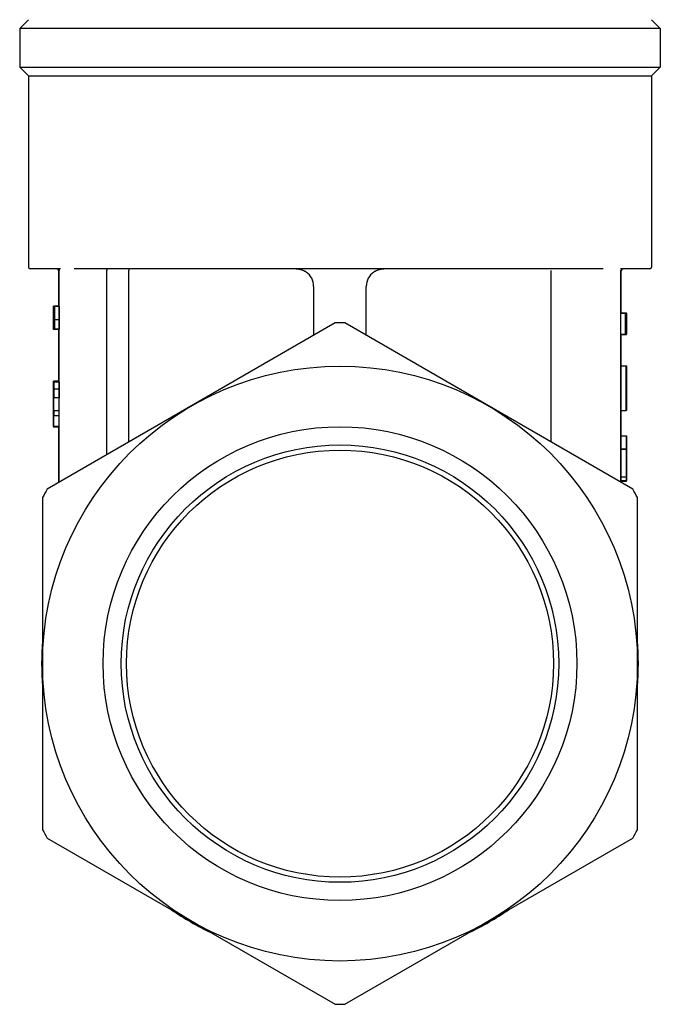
# Model space of a CAD drawing. Header units: millimetres. Extents: x 66 to 3871, y 40 to 351.
# Tile 4 of 9: x 405 to 442, y 160 to 216. Entities that reach past the tile are written whole.
import ezdxf

# ---------------------------------------------------------------- set-up
doc = ezdxf.new("R2010")
doc.units = ezdxf.units.MM
doc.layers.add('DETAIL', color=2, linetype='Continuous')

msp = doc.modelspace()

# ---------------------------------------------------------------- linework, layer by layer
at = {"layer": 'DETAIL'}
for p, q in [((405.549, 215.667), (405.049, 215.167)), ((441.049, 215.667), (441.549, 215.167)), ((441.549, 215.167), (405.049, 215.167)), ((405.049, 215.167), (405.049, 212.967)), ((441.549, 215.167), (441.549, 212.967)), ((405.049, 212.967), (441.549, 212.967)), ((405.549, 212.467), (405.049, 212.967)), ((441.049, 212.467), (441.549, 212.967)), ((405.549, 212.467), (441.049, 212.467)), ((405.549, 212.467), (405.549, 201.567)), ((441.049, 212.467), (441.049, 201.567)), ((407.369, 201.467), (405.649, 201.467)), ((438.288, 201.467), (408.152, 201.467)), ((440.949, 201.467), (439.281, 201.467)), ((407.277, 199.347), (407.277, 201.367)), ((407.299, 199.325), (407.299, 201.367)), ((407.3, 189.302), (407.3, 201.367)), ((410.011, 190.867), (410.011, 201.367)), ((411.276, 191.597), (411.276, 201.367)), ((435.323, 191.597), (435.323, 201.367)), ((439.3, 189.302), (439.3, 201.367)), ((439.322, 198.944), (439.322, 201.367)), ((421.799, 200.467), (421.799, 197.673)), ((424.799, 197.673), (424.799, 200.467)), ((406.977, 199.325), (406.978, 199.325)), ((406.977, 198.025), (406.977, 199.325)), ((406.981, 199.325), (406.978, 199.325)), ((407.282, 199.347), (406.982, 199.347)), ((406.988, 199.314), (406.99, 199.314)), ((406.988, 198.025), (406.988, 199.314)), ((406.99, 199.314), (406.99, 198.245)), ((406.998, 199.314), (406.99, 199.314)), ((406.998, 199.325), (407.011, 199.325)), ((406.998, 198.025), (406.998, 199.325)), ((407.013, 199.325), (407.011, 199.325)), ((407.011, 199.325), (407.011, 199.105)), ((407.013, 199.325), (407.017, 199.325)), ((407.028, 199.325), (407.017, 199.325)), ((407.028, 199.325), (407.033, 199.325)), ((407.3, 199.325), (407.033, 199.325)), ((407.3, 199.325), (407.3, 198.57)), ((406.977, 198.775), (406.977, 199.105)), ((406.977, 199.105), (406.977, 199.105)), ((406.977, 198.775), (406.977, 198.775)), ((406.988, 198.923), (406.981, 198.923)), ((406.988, 198.942), (406.984, 198.942)), ((406.988, 198.954), (406.986, 198.954)), ((407.002, 199.105), (407.002, 198.817)), ((407.011, 199.105), (407.002, 199.105)), ((407.002, 198.817), (407.01, 198.817)), ((407.018, 198.817), (407.01, 198.817)), ((407.01, 198.817), (407.01, 198.597)), ((407.015, 199.105), (407.011, 199.105)), ((439.3, 198.944), (439.575, 198.944)), ((439.322, 198.964), (439.618, 198.964)), ((439.575, 198.944), (439.579, 198.944)), ((439.575, 197.744), (439.575, 198.944)), ((439.579, 198.944), (439.586, 198.944)), ((439.579, 198.944), (439.579, 198.472)), ((439.586, 198.472), (439.586, 198.944)), ((439.586, 198.944), (439.59, 198.944)), ((439.59, 198.944), (439.598, 198.944)), ((439.59, 198.944), (439.59, 197.744)), ((439.597, 198.22), (439.599, 198.664)), ((439.598, 198.944), (439.601, 198.944)), ((439.601, 198.944), (439.606, 198.944)), ((439.602, 198.741), (439.606, 198.741)), ((439.606, 198.944), (439.614, 198.944)), ((439.606, 198.741), (439.606, 198.944)), ((439.61, 198.741), (439.606, 198.741)), ((439.61, 197.744), (439.61, 198.741)), ((439.612, 198.741), (439.612, 197.744)), ((439.614, 198.741), (439.612, 198.741)), ((439.614, 198.944), (439.614, 198.741)), ((439.614, 198.944), (439.615, 198.944)), ((439.614, 198.741), (439.615, 198.741)), ((439.615, 198.944), (439.62, 198.944)), ((439.615, 198.741), (439.615, 198.944)), ((439.617, 198.741), (439.615, 198.741)), ((439.617, 197.744), (439.617, 198.741)), ((439.618, 198.741), (439.618, 197.744)), ((439.62, 198.741), (439.618, 198.741)), ((439.62, 198.944), (439.62, 198.741)), ((439.62, 198.944), (439.622, 198.944)), ((439.62, 197.744), (439.62, 198.944)), ((439.62, 198.944), (439.62, 198.944)), ((439.621, 198.741), (439.621, 198.475)), ((439.622, 198.741), (439.621, 198.741)), ((439.622, 198.944), (439.622, 198.741)), ((439.622, 197.744), (439.622, 198.944)), ((439.622, 198.944), (439.622, 198.944)), ((423.028, 198.382), (406.621, 188.91)), ((406.977, 198.568), (406.977, 198.025)), ((406.977, 198.568), (406.977, 198.568)), ((406.982, 198.599), (406.978, 198.599)), ((406.984, 198.474), (406.981, 198.474)), ((406.99, 198.245), (406.996, 198.245)), ((406.996, 198.245), (406.996, 198.025)), ((406.998, 198.245), (406.996, 198.245)), ((407.002, 198.597), (407.002, 198.245)), ((407.01, 198.597), (407.002, 198.597)), ((407.002, 198.245), (407.011, 198.245)), ((407.02, 198.597), (407.01, 198.597)), ((407.011, 198.245), (407.011, 198.025)), ((407.02, 198.245), (407.011, 198.245)), ((407.02, 198.025), (407.02, 198.572)), ((407.024, 198.57), (407.024, 198.025)), ((407.3, 198.57), (407.024, 198.57)), ((407.3, 198.57), (407.3, 198.025)), ((439.978, 188.91), (423.571, 198.382)), ((439.579, 198.472), (439.586, 198.472)), ((439.579, 198.269), (439.579, 197.744)), ((439.586, 198.269), (439.579, 198.269)), ((439.586, 197.744), (439.586, 198.269)), ((439.597, 198.22), (439.601, 198.22)), ((439.621, 198.475), (439.622, 198.475)), ((439.621, 198.272), (439.621, 197.947)), ((439.622, 198.272), (439.621, 198.272)), ((439.622, 198.475), (439.622, 198.272)), ((406.977, 198.025), (406.977, 198.025)), ((406.978, 198.025), (406.977, 198.025)), ((406.979, 198.025), (406.978, 198.025)), ((406.981, 198.025), (406.979, 198.025)), ((407.282, 198.002), (406.982, 198.002)), ((406.996, 198.025), (406.988, 198.025)), ((406.998, 198.025), (406.996, 198.025)), ((407.011, 198.025), (406.998, 198.025)), ((407.02, 198.025), (407.011, 198.025)), ((407.024, 198.025), (407.02, 198.025)), ((407.3, 198.025), (407.024, 198.025)), ((407.277, 195.059), (407.277, 198.002)), ((407.299, 189.302), (407.299, 198.025)), ((439.3, 197.744), (439.575, 197.744)), ((439.322, 195.937), (439.322, 197.744)), ((439.322, 197.723), (439.618, 197.723)), ((439.579, 197.744), (439.575, 197.744)), ((439.579, 197.744), (439.586, 197.744)), ((439.59, 197.744), (439.586, 197.744)), ((439.59, 197.744), (439.592, 197.744)), ((439.595, 197.744), (439.592, 197.744)), ((439.596, 198.017), (439.595, 197.744)), ((439.595, 197.744), (439.603, 197.744)), ((439.602, 198.017), (439.596, 198.017)), ((439.603, 197.744), (439.602, 198.017)), ((439.606, 197.744), (439.603, 197.744)), ((439.606, 197.744), (439.61, 197.744)), ((439.612, 197.744), (439.61, 197.744)), ((439.612, 197.744), (439.617, 197.744)), ((439.618, 197.744), (439.617, 197.744)), ((439.618, 197.744), (439.62, 197.744)), ((439.622, 197.744), (439.62, 197.744)), ((439.621, 197.947), (439.622, 197.947)), ((439.622, 197.947), (439.622, 197.744)), ((439.622, 197.744), (439.622, 197.744)), ((439.314, 195.937), (439.614, 195.937)), ((439.314, 193.397), (439.314, 195.937)), ((439.614, 195.937), (439.619, 195.937)), ((439.614, 193.397), (439.614, 195.937)), ((439.619, 195.937), (439.622, 195.937)), ((439.622, 193.397), (439.622, 195.937)), ((439.616, 194.729), (439.616, 195.637)), ((439.619, 195.637), (439.616, 195.637)), ((406.977, 195.059), (406.978, 195.059)), ((407.278, 195.059), (406.978, 195.059)), ((406.982, 195.017), (406.984, 195.017)), ((406.984, 195.017), (406.984, 193.371)), ((406.989, 195.017), (406.984, 195.017)), ((406.989, 195.017), (406.992, 195.017)), ((406.989, 194.601), (406.989, 195.017)), ((406.992, 195.017), (406.992, 194.601)), ((406.995, 195.017), (406.992, 195.017)), ((406.995, 195.017), (406.998, 195.017)), ((406.995, 194.601), (406.995, 195.017)), ((406.998, 195.017), (406.998, 194.601)), ((407.298, 195.017), (406.998, 195.017)), ((407.278, 195.059), (407.278, 195.017)), ((407.298, 195.017), (407.298, 194.601)), ((439.616, 194.729), (439.619, 194.729)), ((406.982, 194.517), (406.982, 193.371)), ((406.99, 194.117), (406.989, 194.601)), ((406.992, 194.601), (406.992, 194.117)), ((406.995, 194.601), (406.992, 194.601)), ((406.995, 194.117), (406.995, 194.601)), ((406.998, 194.601), (406.997, 194.117)), ((407.298, 194.601), (406.998, 194.601)), ((407.298, 194.601), (407.297, 194.117)), ((439.616, 194.429), (439.616, 193.397)), ((439.619, 194.429), (439.616, 194.429)), ((406.992, 194.117), (406.99, 194.117)), ((406.995, 194.117), (406.992, 194.117)), ((406.997, 194.117), (406.995, 194.117)), ((407.297, 194.117), (406.997, 194.117)), ((407.284, 194.117), (407.284, 193.371)), ((406.977, 192.606), (406.977, 193.504)), ((406.978, 193.371), (406.982, 193.371)), ((406.978, 193.085), (406.978, 193.371)), ((406.982, 193.085), (406.978, 193.085)), ((406.982, 192.477), (406.982, 193.085)), ((406.984, 193.371), (406.986, 193.371)), ((406.984, 193.085), (406.984, 192.477)), ((406.986, 193.085), (406.984, 193.085)), ((406.986, 193.371), (406.986, 193.085)), ((407.286, 193.371), (406.986, 193.371)), ((407.286, 193.085), (406.986, 193.085)), ((407.284, 193.085), (407.284, 192.477)), ((407.286, 193.371), (407.286, 193.085)), ((439.314, 193.397), (439.614, 193.397)), ((439.322, 191.949), (439.322, 193.397)), ((439.616, 193.397), (439.614, 193.397)), ((439.616, 193.397), (439.622, 193.397)), ((407.277, 192.434), (406.977, 192.434)), ((406.984, 192.477), (406.982, 192.477)), ((407.284, 192.477), (406.984, 192.477)), ((407.277, 189.289), (407.277, 192.477)), ((439.32, 191.949), (439.62, 191.949)), ((439.62, 191.949), (439.621, 191.949)), ((439.316, 191.216), (439.616, 191.216)), ((439.318, 191.183), (439.618, 191.183)), ((439.618, 189.7), (439.622, 189.7)), ((439.622, 189.7), (439.622, 189.4)), ((439.316, 189.616), (439.616, 189.616)), ((439.316, 189.4), (439.616, 189.4)), ((439.322, 189.289), (439.322, 189.4)), ((439.322, 189.357), (439.621, 189.357)), ((439.622, 189.4), (439.616, 189.4)), ((439.622, 189.586), (439.622, 189.618)), ((406.349, 188.44), (406.349, 169.495)), ((440.249, 169.495), (440.249, 188.44)), ((406.621, 169.024), (423.028, 159.552)), ((423.571, 159.552), (439.978, 169.024))]:
    msp.add_line(p, q, dxfattribs=at)
at = {"layer": 'DETAIL', "flags": 128}
for points in [[(407.2, 201.467), (407.207, 201.467), (407.213, 201.466), (407.22, 201.465), (407.226, 201.464), (407.232, 201.462), (407.239, 201.459), (407.245, 201.457), (407.25, 201.454), (407.256, 201.45), (407.261, 201.446), (407.266, 201.442), (407.271, 201.438), (407.276, 201.433), (407.28, 201.428), (407.283, 201.423), (407.287, 201.417), (407.29, 201.411), (407.293, 201.405), (407.295, 201.399), (407.297, 201.393), (407.298, 201.387), (407.299, 201.38), (407.3, 201.374), (407.3, 201.367)], [(409.976, 201.467), (409.978, 201.467), (409.98, 201.466), (409.983, 201.465), (409.985, 201.464), (409.987, 201.462), (409.989, 201.459), (409.991, 201.457), (409.994, 201.454), (409.996, 201.45), (409.997, 201.446), (409.999, 201.442), (410.001, 201.438), (410.002, 201.433), (410.004, 201.428), (410.005, 201.423), (410.007, 201.417), (410.008, 201.411), (410.009, 201.405), (410.009, 201.399), (410.01, 201.393), (410.011, 201.387), (410.011, 201.38), (410.011, 201.374), (410.011, 201.367)], [(411.252, 201.467), (411.254, 201.467), (411.255, 201.466), (411.257, 201.465), (411.258, 201.464), (411.26, 201.462), (411.261, 201.459), (411.263, 201.457), (411.264, 201.454), (411.265, 201.45), (411.266, 201.446), (411.268, 201.442), (411.269, 201.438), (411.27, 201.433), (411.271, 201.428), (411.272, 201.423), (411.272, 201.417), (411.273, 201.411), (411.274, 201.405), (411.274, 201.399), (411.275, 201.393), (411.275, 201.387), (411.275, 201.38), (411.275, 201.374), (411.276, 201.367)], [(420.799, 201.467), (420.824, 201.467), (420.849, 201.466), (420.873, 201.464), (420.898, 201.462), (420.923, 201.46), (420.947, 201.456), (420.972, 201.452), (420.996, 201.448), (421.02, 201.442), (421.045, 201.437), (421.069, 201.43), (421.093, 201.423), (421.118, 201.415), (421.142, 201.407), (421.166, 201.398), (421.19, 201.388), (421.213, 201.377), (421.237, 201.366), (421.261, 201.354), (421.284, 201.342), (421.307, 201.329), (421.33, 201.315), (421.352, 201.3), (421.374, 201.285)], [(425.225, 201.285), (425.247, 201.3), (425.269, 201.315), (425.292, 201.329), (425.315, 201.342), (425.338, 201.354), (425.362, 201.366), (425.386, 201.377), (425.409, 201.388), (425.433, 201.398), (425.457, 201.407), (425.481, 201.415), (425.506, 201.423), (425.53, 201.43), (425.554, 201.437), (425.579, 201.442), (425.603, 201.448), (425.627, 201.452), (425.652, 201.456), (425.676, 201.46), (425.701, 201.462), (425.726, 201.464), (425.75, 201.466), (425.775, 201.467), (425.799, 201.467)], [(406.978, 199.325), (406.978, 199.325), (406.978, 199.323), (406.978, 199.32), (406.978, 199.316), (406.978, 199.311), (406.978, 199.305), (406.978, 199.298), (406.978, 199.29), (406.978, 199.28), (406.978, 199.269), (406.979, 199.256), (406.979, 199.241), (406.979, 199.225), (406.979, 199.207), (406.979, 199.187), (406.979, 199.166), (406.979, 199.143), (406.979, 199.119), (406.979, 199.095), (406.979, 199.07), (406.979, 199.044), (406.979, 199.017), (406.979, 198.989), (406.979, 198.96)], [(406.98, 198.984), (406.98, 199.009), (406.98, 199.033), (406.98, 199.057), (406.98, 199.081), (406.98, 199.104), (406.98, 199.127), (406.98, 199.149), (406.98, 199.171), (406.98, 199.191), (406.98, 199.211), (406.98, 199.229), (406.98, 199.246), (406.981, 199.262), (406.981, 199.277), (406.981, 199.29), (406.981, 199.302), (406.981, 199.312), (406.981, 199.322), (406.981, 199.329), (406.982, 199.336), (406.982, 199.341), (406.982, 199.344), (406.982, 199.346), (406.982, 199.347)], [(406.982, 199.347), (406.983, 199.346), (406.983, 199.344), (406.983, 199.34), (406.983, 199.335), (406.983, 199.328), (406.984, 199.32), (406.984, 199.31), (406.984, 199.299), (406.984, 199.287), (406.984, 199.273), (406.985, 199.257), (406.985, 199.24), (406.985, 199.222), (406.985, 199.202), (406.985, 199.182), (406.985, 199.16), (406.985, 199.138), (406.985, 199.115), (406.985, 199.09), (406.985, 199.065), (406.986, 199.039), (406.986, 199.011), (406.986, 198.983), (406.986, 198.954)], [(407.02, 198.572), (407.02, 198.603), (407.019, 198.635), (407.019, 198.666), (407.019, 198.698), (407.018, 198.729), (407.018, 198.76), (407.018, 198.792), (407.018, 198.823), (407.017, 198.854), (407.017, 198.886), (407.017, 198.917), (407.016, 198.949), (407.016, 198.98), (407.016, 199.011), (407.015, 199.043), (407.015, 199.074), (407.015, 199.105), (407.014, 199.137), (407.014, 199.168), (407.014, 199.2), (407.014, 199.231), (407.013, 199.262), (407.013, 199.294), (407.013, 199.325)], [(407.017, 199.325), (407.018, 199.304), (407.018, 199.282), (407.018, 199.261), (407.018, 199.239), (407.018, 199.218), (407.019, 199.196), (407.019, 199.175), (407.019, 199.153), (407.019, 199.132), (407.019, 199.11), (407.02, 199.089), (407.02, 199.067), (407.02, 199.046), (407.02, 199.025), (407.02, 199.003), (407.021, 198.982), (407.021, 198.96), (407.021, 198.939), (407.021, 198.917), (407.022, 198.896), (407.022, 198.874), (407.022, 198.853), (407.022, 198.831), (407.022, 198.81)], [(407.022, 198.81), (407.023, 198.831), (407.023, 198.853), (407.023, 198.874), (407.023, 198.896), (407.023, 198.917), (407.024, 198.939), (407.024, 198.96), (407.024, 198.982), (407.024, 199.003), (407.024, 199.025), (407.025, 199.046), (407.025, 199.067), (407.025, 199.089), (407.025, 199.11), (407.026, 199.132), (407.026, 199.153), (407.026, 199.175), (407.026, 199.196), (407.026, 199.218), (407.027, 199.239), (407.027, 199.261), (407.027, 199.282), (407.027, 199.304), (407.028, 199.325)], [(407.033, 199.325), (407.033, 199.294), (407.032, 199.262), (407.032, 199.231), (407.032, 199.199), (407.031, 199.168), (407.031, 199.136), (407.03, 199.105), (407.03, 199.073), (407.03, 199.042), (407.029, 199.01), (407.029, 198.979), (407.029, 198.948), (407.028, 198.916), (407.028, 198.885), (407.028, 198.853), (407.027, 198.822), (407.027, 198.79), (407.027, 198.759), (407.026, 198.727), (407.026, 198.696), (407.025, 198.664), (407.025, 198.633), (407.025, 198.602), (407.024, 198.57)], [(407.282, 199.347), (407.282, 199.347), (407.282, 199.347), (407.282, 199.347), (407.283, 199.346), (407.283, 199.346), (407.283, 199.346), (407.283, 199.345), (407.283, 199.344), (407.283, 199.344), (407.283, 199.343), (407.283, 199.342), (407.283, 199.341), (407.283, 199.34), (407.283, 199.339), (407.283, 199.338), (407.283, 199.337), (407.283, 199.336), (407.283, 199.335), (407.283, 199.333), (407.283, 199.332), (407.283, 199.33), (407.283, 199.329), (407.283, 199.327), (407.284, 199.325)], [(406.977, 199.105), (406.977, 199.105), (406.977, 199.105), (406.977, 199.105), (406.977, 199.105), (406.977, 199.105), (406.978, 199.105), (406.978, 199.105), (406.978, 199.105), (406.978, 199.105), (406.978, 199.104), (406.978, 199.104), (406.978, 199.104), (406.978, 199.104), (406.978, 199.104), (406.978, 199.104), (406.978, 199.103), (406.978, 199.103), (406.978, 199.103), (406.978, 199.103), (406.978, 199.102), (406.978, 199.102), (406.978, 199.102), (406.978, 199.101), (406.978, 199.101)], [(406.978, 198.944), (406.978, 198.929), (406.978, 198.916), (406.978, 198.902), (406.978, 198.89), (406.978, 198.878), (406.978, 198.867), (406.978, 198.856), (406.978, 198.846), (406.978, 198.837), (406.978, 198.828), (406.978, 198.82), (406.978, 198.813), (406.978, 198.806), (406.978, 198.8), (406.978, 198.795), (406.978, 198.791), (406.978, 198.787), (406.978, 198.784), (406.978, 198.781), (406.978, 198.779), (406.978, 198.777), (406.978, 198.776), (406.977, 198.775), (406.977, 198.775)], [(406.978, 199.101), (406.978, 199.099), (406.978, 199.097), (406.978, 199.094), (406.978, 199.091), (406.978, 199.087), (406.978, 199.083), (406.978, 199.078), (406.978, 199.073), (406.978, 199.068), (406.978, 199.062), (406.978, 199.056), (406.978, 199.05), (406.978, 199.043), (406.978, 199.035), (406.978, 199.028), (406.978, 199.02), (406.978, 199.011), (406.978, 199.003), (406.978, 198.994), (406.978, 198.984), (406.978, 198.975), (406.978, 198.965), (406.978, 198.954), (406.978, 198.944)], [(406.979, 198.96), (406.979, 198.937), (406.979, 198.913), (406.979, 198.891), (406.979, 198.869), (406.979, 198.848), (406.979, 198.827), (406.979, 198.808), (406.979, 198.788), (406.979, 198.77), (406.979, 198.752), (406.979, 198.735), (406.979, 198.719), (406.979, 198.704), (406.979, 198.689), (406.979, 198.676), (406.978, 198.663), (406.978, 198.652), (406.978, 198.641), (406.978, 198.632), (406.978, 198.623), (406.978, 198.616), (406.978, 198.609), (406.978, 198.603), (406.978, 198.599)], [(406.98, 198.724), (406.98, 198.733), (406.98, 198.742), (406.98, 198.751), (406.98, 198.761), (406.98, 198.77), (406.98, 198.78), (406.98, 198.79), (406.98, 198.8), (406.98, 198.81), (406.98, 198.821), (406.98, 198.832), (406.98, 198.842), (406.98, 198.853), (406.98, 198.864), (406.98, 198.876), (406.98, 198.887), (406.98, 198.899), (406.98, 198.91), (406.98, 198.922), (406.98, 198.934), (406.98, 198.947), (406.98, 198.959), (406.98, 198.972), (406.98, 198.984)], [(406.982, 198.595), (406.982, 198.599), (406.982, 198.604), (406.982, 198.608), (406.982, 198.613), (406.982, 198.618), (406.981, 198.623), (406.981, 198.627), (406.981, 198.632), (406.981, 198.638), (406.981, 198.643), (406.981, 198.648), (406.981, 198.653), (406.981, 198.659), (406.981, 198.664), (406.981, 198.67), (406.981, 198.675), (406.981, 198.681), (406.981, 198.687), (406.981, 198.693), (406.981, 198.699), (406.981, 198.705), (406.981, 198.711), (406.98, 198.717), (406.98, 198.724)], [(406.982, 199.13), (406.982, 199.13), (406.982, 199.13), (406.982, 199.129), (406.982, 199.129), (406.982, 199.128), (406.982, 199.127), (406.982, 199.126), (406.982, 199.125), (406.982, 199.123), (406.982, 199.122), (406.982, 199.12), (406.982, 199.118), (406.982, 199.116), (406.982, 199.114), (406.982, 199.112), (406.982, 199.109), (406.982, 199.107), (406.981, 199.104), (406.981, 199.101), (406.981, 199.098), (406.981, 199.094), (406.981, 199.091), (406.981, 199.087), (406.981, 199.083)], [(406.981, 199.083), (406.981, 199.081), (406.981, 199.078), (406.981, 199.075), (406.981, 199.073), (406.981, 199.07), (406.981, 199.067), (406.981, 199.064), (406.981, 199.061), (406.981, 199.057), (406.981, 199.054), (406.981, 199.051), (406.981, 199.048), (406.981, 199.044), (406.981, 199.041), (406.981, 199.037), (406.981, 199.034), (406.981, 199.03), (406.981, 199.026), (406.981, 199.022), (406.981, 199.018), (406.981, 199.014), (406.981, 199.01), (406.981, 199.006), (406.981, 199.002)], [(406.981, 199.002), (406.981, 198.998), (406.981, 198.995), (406.981, 198.991), (406.981, 198.987), (406.981, 198.984), (406.981, 198.98), (406.981, 198.976), (406.981, 198.973), (406.981, 198.97), (406.981, 198.966), (406.981, 198.963), (406.981, 198.959), (406.981, 198.956), (406.981, 198.953), (406.981, 198.95), (406.981, 198.947), (406.981, 198.943), (406.981, 198.94), (406.981, 198.937), (406.981, 198.934), (406.981, 198.931), (406.981, 198.928), (406.981, 198.926), (406.981, 198.923)], [(406.981, 198.923), (406.981, 198.909), (406.982, 198.895), (406.982, 198.88), (406.982, 198.866), (406.982, 198.851), (406.983, 198.836), (406.983, 198.821), (406.983, 198.806), (406.984, 198.79), (406.984, 198.775), (406.984, 198.759), (406.984, 198.743), (406.985, 198.726), (406.985, 198.707), (406.985, 198.686), (406.985, 198.663), (406.985, 198.638), (406.985, 198.611), (406.986, 198.582), (406.986, 198.551), (406.986, 198.517), (406.986, 198.482), (406.986, 198.444), (406.986, 198.404)], [(406.984, 198.942), (406.984, 198.958), (406.984, 198.973), (406.984, 198.988), (406.984, 199.002), (406.984, 199.015), (406.984, 199.028), (406.984, 199.039), (406.984, 199.05), (406.983, 199.06), (406.983, 199.07), (406.983, 199.078), (406.983, 199.086), (406.983, 199.093), (406.983, 199.099), (406.983, 199.105), (406.983, 199.11), (406.983, 199.115), (406.983, 199.119), (406.983, 199.122), (406.983, 199.125), (406.983, 199.127), (406.983, 199.129), (406.982, 199.13), (406.982, 199.13)], [(406.986, 198.954), (406.986, 198.953), (406.985, 198.953), (406.985, 198.952), (406.985, 198.952), (406.985, 198.951), (406.985, 198.951), (406.985, 198.95), (406.985, 198.95), (406.985, 198.949), (406.985, 198.949), (406.985, 198.948), (406.985, 198.948), (406.985, 198.947), (406.984, 198.947), (406.984, 198.946), (406.984, 198.946), (406.984, 198.945), (406.984, 198.945), (406.984, 198.944), (406.984, 198.944), (406.984, 198.943), (406.984, 198.943), (406.984, 198.942), (406.984, 198.942)], [(439.592, 197.744), (439.592, 197.794), (439.592, 197.844), (439.592, 197.894), (439.593, 197.944), (439.593, 197.994), (439.593, 198.044), (439.593, 198.094), (439.594, 198.144), (439.594, 198.194), (439.594, 198.244), (439.594, 198.294), (439.595, 198.344), (439.595, 198.394), (439.595, 198.444), (439.595, 198.494), (439.596, 198.544), (439.596, 198.594), (439.596, 198.644), (439.596, 198.694), (439.597, 198.744), (439.597, 198.794), (439.597, 198.844), (439.597, 198.894), (439.598, 198.944)], [(439.599, 198.664), (439.599, 198.646), (439.599, 198.627), (439.599, 198.609), (439.599, 198.59), (439.6, 198.572), (439.6, 198.553), (439.6, 198.534), (439.6, 198.516), (439.6, 198.497), (439.6, 198.479), (439.6, 198.46), (439.6, 198.442), (439.6, 198.423), (439.6, 198.405), (439.6, 198.386), (439.6, 198.368), (439.601, 198.349), (439.601, 198.331), (439.601, 198.312), (439.601, 198.294), (439.601, 198.275), (439.601, 198.257), (439.601, 198.238), (439.601, 198.22)], [(439.601, 198.944), (439.601, 198.894), (439.601, 198.844), (439.601, 198.794), (439.602, 198.744), (439.602, 198.694), (439.602, 198.644), (439.602, 198.594), (439.603, 198.544), (439.603, 198.494), (439.603, 198.444), (439.603, 198.394), (439.603, 198.344), (439.604, 198.294), (439.604, 198.244), (439.604, 198.194), (439.604, 198.144), (439.604, 198.094), (439.605, 198.044), (439.605, 197.994), (439.605, 197.944), (439.605, 197.894), (439.605, 197.844), (439.606, 197.794), (439.606, 197.744)], [(439.619, 198.944), (439.619, 198.946), (439.619, 198.947), (439.619, 198.949), (439.619, 198.95), (439.619, 198.951), (439.619, 198.953), (439.619, 198.954), (439.618, 198.955), (439.618, 198.956), (439.618, 198.957), (439.618, 198.958), (439.618, 198.959), (439.618, 198.96), (439.618, 198.961), (439.618, 198.961), (439.618, 198.962), (439.618, 198.962), (439.618, 198.963), (439.618, 198.963), (439.618, 198.964), (439.618, 198.964), (439.618, 198.964), (439.618, 198.964), (439.618, 198.964)], [(406.978, 198.308), (406.978, 198.345), (406.978, 198.377), (406.978, 198.406), (406.978, 198.432), (406.978, 198.454), (406.978, 198.473), (406.978, 198.488), (406.977, 198.5), (406.977, 198.509), (406.977, 198.518), (406.977, 198.526), (406.977, 198.533), (406.977, 198.539), (406.977, 198.545), (406.977, 198.55), (406.977, 198.554), (406.977, 198.557), (406.977, 198.56), (406.977, 198.562), (406.977, 198.564), (406.977, 198.566), (406.977, 198.567), (406.977, 198.568), (406.977, 198.568)], [(406.978, 198.599), (406.978, 198.59), (406.978, 198.582), (406.978, 198.573), (406.978, 198.565), (406.978, 198.556), (406.978, 198.547), (406.978, 198.538), (406.978, 198.528), (406.978, 198.519), (406.978, 198.509), (406.978, 198.5), (406.978, 198.49), (406.978, 198.479), (406.978, 198.467), (406.978, 198.454), (406.978, 198.44), (406.978, 198.424), (406.979, 198.407), (406.979, 198.389), (406.979, 198.37), (406.979, 198.349), (406.979, 198.327), (406.979, 198.303), (406.979, 198.279)], [(406.978, 198.025), (406.978, 198.037), (406.978, 198.049), (406.978, 198.061), (406.978, 198.072), (406.978, 198.084), (406.978, 198.096), (406.978, 198.108), (406.978, 198.12), (406.978, 198.131), (406.978, 198.143), (406.978, 198.155), (406.978, 198.167), (406.978, 198.179), (406.978, 198.19), (406.978, 198.202), (406.978, 198.214), (406.978, 198.226), (406.978, 198.238), (406.978, 198.249), (406.978, 198.261), (406.978, 198.273), (406.978, 198.285), (406.978, 198.297), (406.978, 198.308)], [(406.979, 198.279), (406.979, 198.268), (406.979, 198.258), (406.979, 198.247), (406.979, 198.236), (406.979, 198.226), (406.979, 198.215), (406.979, 198.205), (406.979, 198.194), (406.979, 198.184), (406.979, 198.173), (406.979, 198.162), (406.979, 198.152), (406.979, 198.141), (406.979, 198.131), (406.979, 198.12), (406.979, 198.11), (406.979, 198.099), (406.979, 198.088), (406.979, 198.078), (406.979, 198.067), (406.979, 198.057), (406.979, 198.046), (406.979, 198.036), (406.979, 198.025)], [(406.98, 198.449), (406.98, 198.45), (406.98, 198.451), (406.98, 198.452), (406.98, 198.453), (406.98, 198.454), (406.98, 198.455), (406.98, 198.456), (406.98, 198.457), (406.98, 198.458), (406.98, 198.459), (406.98, 198.461), (406.98, 198.462), (406.98, 198.463), (406.98, 198.464), (406.98, 198.465), (406.98, 198.466), (406.981, 198.467), (406.981, 198.468), (406.981, 198.469), (406.981, 198.47), (406.981, 198.471), (406.981, 198.472), (406.981, 198.473), (406.981, 198.474)], [(406.982, 198.002), (406.982, 198.003), (406.982, 198.005), (406.982, 198.009), (406.982, 198.015), (406.981, 198.022), (406.981, 198.031), (406.981, 198.041), (406.981, 198.053), (406.981, 198.066), (406.981, 198.081), (406.981, 198.098), (406.98, 198.116), (406.98, 198.136), (406.98, 198.157), (406.98, 198.18), (406.98, 198.204), (406.98, 198.229), (406.98, 198.256), (406.98, 198.285), (406.98, 198.315), (406.98, 198.346), (406.98, 198.379), (406.98, 198.413), (406.98, 198.449)], [(406.981, 198.474), (406.981, 198.453), (406.981, 198.433), (406.981, 198.414), (406.981, 198.396), (406.981, 198.378), (406.981, 198.362), (406.981, 198.347), (406.981, 198.333), (406.981, 198.319), (406.981, 198.307), (406.981, 198.295), (406.981, 198.285), (406.981, 198.275), (406.981, 198.266), (406.982, 198.258), (406.982, 198.251), (406.982, 198.245), (406.982, 198.239), (406.982, 198.235), (406.982, 198.231), (406.982, 198.228), (406.982, 198.226), (406.982, 198.225), (406.982, 198.224)], [(406.983, 198.538), (406.983, 198.54), (406.983, 198.541), (406.983, 198.543), (406.983, 198.544), (406.983, 198.546), (406.983, 198.548), (406.983, 198.55), (406.983, 198.552), (406.983, 198.554), (406.983, 198.556), (406.983, 198.558), (406.983, 198.56), (406.983, 198.563), (406.983, 198.565), (406.983, 198.568), (406.983, 198.57), (406.982, 198.573), (406.982, 198.576), (406.982, 198.579), (406.982, 198.582), (406.982, 198.585), (406.982, 198.588), (406.982, 198.591), (406.982, 198.595)], [(406.986, 198.404), (406.986, 198.376), (406.986, 198.349), (406.986, 198.322), (406.986, 198.296), (406.986, 198.27), (406.986, 198.245), (406.986, 198.22), (406.985, 198.195), (406.985, 198.171), (406.985, 198.149), (406.985, 198.129), (406.985, 198.11), (406.985, 198.093), (406.985, 198.077), (406.984, 198.063), (406.984, 198.05), (406.984, 198.039), (406.984, 198.029), (406.984, 198.021), (406.983, 198.014), (406.983, 198.009), (406.983, 198.005), (406.983, 198.003), (406.982, 198.002)], [(406.982, 198.224), (406.983, 198.225), (406.983, 198.226), (406.983, 198.228), (406.983, 198.23), (406.983, 198.234), (406.983, 198.238), (406.983, 198.242), (406.983, 198.248), (406.983, 198.254), (406.983, 198.261), (406.984, 198.269), (406.984, 198.278), (406.984, 198.287), (406.984, 198.296), (406.984, 198.306), (406.984, 198.316), (406.984, 198.326), (406.984, 198.336), (406.984, 198.347), (406.984, 198.357), (406.984, 198.369), (406.984, 198.38), (406.984, 198.392), (406.984, 198.404)], [(406.984, 198.404), (406.984, 198.411), (406.984, 198.419), (406.984, 198.426), (406.984, 198.433), (406.984, 198.44), (406.984, 198.447), (406.984, 198.453), (406.984, 198.459), (406.984, 198.465), (406.984, 198.471), (406.984, 198.477), (406.984, 198.482), (406.984, 198.488), (406.984, 198.493), (406.984, 198.498), (406.984, 198.503), (406.984, 198.508), (406.984, 198.512), (406.984, 198.517), (406.983, 198.522), (406.983, 198.526), (406.983, 198.53), (406.983, 198.534), (406.983, 198.538)], [(407.284, 198.025), (407.284, 198.023), (407.284, 198.021), (407.284, 198.02), (407.283, 198.018), (407.283, 198.017), (407.283, 198.015), (407.283, 198.014), (407.283, 198.012), (407.283, 198.011), (407.283, 198.01), (407.283, 198.009), (407.283, 198.008), (407.283, 198.007), (407.283, 198.006), (407.283, 198.005), (407.283, 198.005), (407.283, 198.004), (407.283, 198.004), (407.283, 198.003), (407.283, 198.003), (407.283, 198.003), (407.283, 198.002), (407.282, 198.002), (407.282, 198.002)], [(439.618, 197.723), (439.618, 197.723), (439.618, 197.723), (439.618, 197.723), (439.618, 197.724), (439.618, 197.724), (439.618, 197.724), (439.618, 197.725), (439.618, 197.725), (439.618, 197.726), (439.618, 197.727), (439.618, 197.727), (439.618, 197.728), (439.618, 197.729), (439.618, 197.73), (439.618, 197.731), (439.618, 197.732), (439.618, 197.734), (439.619, 197.735), (439.619, 197.736), (439.619, 197.738), (439.619, 197.739), (439.619, 197.741), (439.619, 197.742), (439.619, 197.744)], [(439.619, 195.937), (439.619, 195.937), (439.62, 195.937), (439.62, 195.936), (439.62, 195.936), (439.62, 195.936), (439.62, 195.935), (439.62, 195.935), (439.62, 195.934), (439.62, 195.933), (439.62, 195.932), (439.62, 195.931), (439.62, 195.93), (439.62, 195.929), (439.62, 195.928), (439.62, 195.927), (439.62, 195.926), (439.62, 195.924), (439.62, 195.923), (439.621, 195.921), (439.621, 195.919), (439.621, 195.917), (439.621, 195.916), (439.621, 195.914), (439.621, 195.912)], [(439.621, 195.912), (439.621, 195.903), (439.621, 195.893), (439.621, 195.88), (439.621, 195.867), (439.621, 195.851), (439.621, 195.834), (439.621, 195.814), (439.621, 195.794), (439.622, 195.771), (439.622, 195.746), (439.622, 195.718), (439.622, 195.689), (439.622, 195.657), (439.622, 195.623), (439.622, 195.587), (439.622, 195.549), (439.622, 195.509), (439.622, 195.468), (439.622, 195.426), (439.622, 195.383), (439.622, 195.339), (439.622, 195.294), (439.622, 195.248), (439.622, 195.201)], [(439.619, 195.637), (439.62, 195.637), (439.62, 195.637), (439.62, 195.636), (439.62, 195.636), (439.62, 195.636), (439.62, 195.635), (439.62, 195.635), (439.62, 195.634), (439.62, 195.633), (439.62, 195.633), (439.62, 195.632), (439.62, 195.631), (439.62, 195.63), (439.62, 195.629), (439.62, 195.628), (439.62, 195.626), (439.62, 195.625), (439.62, 195.624), (439.62, 195.622), (439.62, 195.621), (439.621, 195.619), (439.621, 195.617), (439.621, 195.615), (439.621, 195.613)], [(439.621, 195.613), (439.621, 195.607), (439.621, 195.6), (439.621, 195.591), (439.621, 195.581), (439.621, 195.571), (439.621, 195.559), (439.621, 195.546), (439.621, 195.532), (439.621, 195.517), (439.621, 195.5), (439.621, 195.483), (439.621, 195.464), (439.621, 195.445), (439.621, 195.425), (439.621, 195.404), (439.621, 195.383), (439.621, 195.361), (439.621, 195.339), (439.621, 195.316), (439.621, 195.292), (439.621, 195.268), (439.621, 195.243), (439.621, 195.218), (439.621, 195.191)], [(406.978, 195.059), (406.977, 194.95), (406.977, 194.841), (406.977, 194.731), (406.977, 194.622), (406.977, 194.513), (406.977, 194.403), (406.977, 194.294), (406.977, 194.184), (406.977, 194.075), (406.977, 193.966), (406.977, 193.856), (406.977, 193.747), (406.977, 193.637), (406.977, 193.528), (406.977, 193.419), (406.977, 193.309), (406.977, 193.2), (406.977, 193.091), (406.977, 192.981), (406.977, 192.872), (406.977, 192.762), (406.977, 192.653), (406.977, 192.544), (406.977, 192.434)], [(406.977, 193.504), (406.977, 193.569), (406.977, 193.634), (406.977, 193.699), (406.977, 193.763), (406.977, 193.828), (406.977, 193.893), (406.977, 193.958), (406.977, 194.023), (406.977, 194.087), (406.977, 194.152), (406.977, 194.217), (406.977, 194.282), (406.977, 194.347), (406.977, 194.411), (406.977, 194.476), (406.977, 194.541), (406.977, 194.606), (406.977, 194.671), (406.977, 194.735), (406.977, 194.8), (406.977, 194.865), (406.977, 194.93), (406.977, 194.995), (406.977, 195.059)], [(406.978, 193.371), (406.978, 193.44), (406.978, 193.508), (406.978, 193.577), (406.978, 193.646), (406.978, 193.714), (406.978, 193.783), (406.979, 193.851), (406.979, 193.92), (406.979, 193.988), (406.979, 194.057), (406.979, 194.125), (406.979, 194.194), (406.98, 194.263), (406.98, 194.331), (406.98, 194.4), (406.98, 194.468), (406.981, 194.537), (406.981, 194.605), (406.981, 194.674), (406.981, 194.743), (406.981, 194.811), (406.982, 194.88), (406.982, 194.948), (406.982, 195.017)], [(439.622, 195.201), (439.622, 195.148), (439.622, 195.096), (439.622, 195.046), (439.622, 194.997), (439.622, 194.949), (439.622, 194.902), (439.622, 194.857), (439.622, 194.814), (439.622, 194.772), (439.622, 194.731), (439.622, 194.691), (439.622, 194.653), (439.622, 194.617), (439.621, 194.585), (439.621, 194.555), (439.621, 194.528), (439.621, 194.505), (439.621, 194.485), (439.621, 194.468), (439.621, 194.454), (439.62, 194.443), (439.62, 194.435), (439.62, 194.43), (439.619, 194.429)], [(439.621, 195.191), (439.621, 195.155), (439.621, 195.121), (439.621, 195.087), (439.621, 195.055), (439.621, 195.025), (439.621, 194.996), (439.621, 194.968), (439.621, 194.941), (439.621, 194.916), (439.621, 194.893), (439.621, 194.871), (439.621, 194.85), (439.621, 194.83), (439.621, 194.813), (439.621, 194.797), (439.621, 194.782), (439.621, 194.77), (439.62, 194.759), (439.62, 194.75), (439.62, 194.742), (439.62, 194.736), (439.62, 194.732), (439.62, 194.73), (439.619, 194.729)], [(406.978, 193.371), (406.979, 193.419), (406.979, 193.467), (406.979, 193.515), (406.979, 193.562), (406.979, 193.61), (406.979, 193.658), (406.979, 193.706), (406.979, 193.753), (406.98, 193.801), (406.98, 193.849), (406.98, 193.897), (406.98, 193.944), (406.98, 193.992), (406.98, 194.04), (406.98, 194.088), (406.981, 194.135), (406.981, 194.183), (406.981, 194.231), (406.981, 194.279), (406.981, 194.326), (406.981, 194.374), (406.982, 194.422), (406.982, 194.47), (406.982, 194.517)], [(439.316, 191.216), (439.317, 191.274), (439.317, 191.33), (439.317, 191.384), (439.317, 191.435), (439.317, 191.484), (439.317, 191.531), (439.317, 191.575), (439.317, 191.617), (439.317, 191.657), (439.317, 191.694), (439.318, 191.729), (439.318, 191.761), (439.318, 191.791), (439.318, 191.819), (439.318, 191.844), (439.319, 191.866), (439.319, 191.885), (439.319, 191.902), (439.319, 191.917), (439.319, 191.928), (439.32, 191.938), (439.32, 191.944), (439.32, 191.948), (439.32, 191.949)], [(439.616, 191.216), (439.617, 191.274), (439.617, 191.33), (439.617, 191.384), (439.617, 191.435), (439.617, 191.484), (439.617, 191.531), (439.617, 191.575), (439.617, 191.617), (439.617, 191.657), (439.617, 191.694), (439.618, 191.729), (439.618, 191.761), (439.618, 191.791), (439.618, 191.819), (439.618, 191.844), (439.619, 191.866), (439.619, 191.885), (439.619, 191.902), (439.619, 191.917), (439.619, 191.928), (439.62, 191.938), (439.62, 191.944), (439.62, 191.948), (439.62, 191.949)], [(439.62, 191.949), (439.62, 191.948), (439.621, 191.944), (439.621, 191.937), (439.621, 191.927), (439.621, 191.914), (439.621, 191.899), (439.621, 191.88), (439.621, 191.859), (439.622, 191.835), (439.622, 191.809), (439.622, 191.779), (439.622, 191.747), (439.622, 191.713), (439.622, 191.677), (439.622, 191.64), (439.622, 191.601), (439.622, 191.561), (439.622, 191.52), (439.622, 191.478), (439.622, 191.434), (439.622, 191.388), (439.622, 191.342), (439.622, 191.294), (439.622, 191.245)], [(439.622, 190.652), (439.622, 190.762), (439.622, 190.867), (439.622, 190.966), (439.622, 191.059), (439.622, 191.147), (439.622, 191.23), (439.622, 191.307), (439.622, 191.378), (439.622, 191.445), (439.622, 191.508), (439.622, 191.566), (439.622, 191.621), (439.622, 191.672), (439.622, 191.719), (439.622, 191.762), (439.622, 191.801), (439.622, 191.836), (439.622, 191.866), (439.622, 191.891), (439.622, 191.912), (439.621, 191.928), (439.621, 191.94), (439.621, 191.947), (439.621, 191.949)], [(439.62, 191.692), (439.62, 191.691), (439.62, 191.688), (439.62, 191.683), (439.62, 191.677), (439.62, 191.668), (439.62, 191.658), (439.619, 191.646), (439.619, 191.632), (439.619, 191.616), (439.619, 191.598), (439.619, 191.578), (439.619, 191.556), (439.619, 191.533), (439.619, 191.508), (439.619, 191.482), (439.618, 191.454), (439.618, 191.425), (439.618, 191.395), (439.618, 191.363), (439.618, 191.33), (439.618, 191.295), (439.618, 191.259), (439.618, 191.222), (439.618, 191.183)], [(439.622, 191.252), (439.622, 191.283), (439.622, 191.313), (439.622, 191.342), (439.621, 191.37), (439.621, 191.397), (439.621, 191.423), (439.621, 191.449), (439.621, 191.474), (439.621, 191.498), (439.621, 191.521), (439.621, 191.543), (439.621, 191.565), (439.621, 191.585), (439.621, 191.604), (439.621, 191.62), (439.621, 191.635), (439.621, 191.649), (439.621, 191.66), (439.621, 191.67), (439.621, 191.678), (439.621, 191.684), (439.62, 191.688), (439.62, 191.691), (439.62, 191.692)], [(439.318, 191.183), (439.318, 191.184), (439.318, 191.185), (439.318, 191.187), (439.318, 191.188), (439.318, 191.189), (439.318, 191.191), (439.318, 191.192), (439.318, 191.194), (439.318, 191.195), (439.318, 191.196), (439.317, 191.198), (439.317, 191.199), (439.317, 191.2), (439.317, 191.202), (439.317, 191.203), (439.317, 191.205), (439.317, 191.206), (439.317, 191.207), (439.317, 191.209), (439.317, 191.21), (439.317, 191.211), (439.317, 191.213), (439.317, 191.214), (439.316, 191.216)], [(439.319, 190.339), (439.32, 190.389), (439.32, 190.438), (439.32, 190.485), (439.32, 190.531), (439.32, 190.575), (439.321, 190.617), (439.321, 190.658), (439.321, 190.697), (439.321, 190.734), (439.321, 190.77), (439.321, 190.805), (439.321, 190.837), (439.321, 190.868), (439.321, 190.898), (439.321, 190.927), (439.321, 190.957), (439.321, 190.986), (439.321, 191.014), (439.321, 191.043), (439.321, 191.071), (439.322, 191.099), (439.322, 191.127), (439.322, 191.155), (439.322, 191.183)], [(439.618, 191.183), (439.618, 191.184), (439.618, 191.185), (439.618, 191.187), (439.618, 191.188), (439.618, 191.189), (439.618, 191.191), (439.618, 191.192), (439.618, 191.194), (439.618, 191.195), (439.618, 191.196), (439.617, 191.198), (439.617, 191.199), (439.617, 191.2), (439.617, 191.202), (439.617, 191.203), (439.617, 191.205), (439.617, 191.206), (439.617, 191.207), (439.617, 191.209), (439.617, 191.21), (439.617, 191.211), (439.617, 191.213), (439.617, 191.214), (439.616, 191.216)], [(439.619, 190.339), (439.62, 190.394), (439.62, 190.448), (439.62, 190.5), (439.62, 190.55), (439.62, 190.598), (439.621, 190.643), (439.621, 190.687), (439.621, 190.729), (439.621, 190.769), (439.621, 190.807), (439.621, 190.843), (439.621, 190.877), (439.621, 190.909), (439.621, 190.942), (439.621, 190.974), (439.621, 191.006), (439.621, 191.038), (439.621, 191.069), (439.621, 191.101), (439.621, 191.131), (439.622, 191.162), (439.622, 191.192), (439.622, 191.222), (439.622, 191.252)], [(439.622, 191.245), (439.622, 191.206), (439.622, 191.168), (439.622, 191.131), (439.622, 191.093), (439.622, 191.056), (439.622, 191.018), (439.622, 190.981), (439.622, 190.944), (439.622, 190.907), (439.622, 190.87), (439.622, 190.832), (439.622, 190.793), (439.622, 190.754), (439.622, 190.715), (439.622, 190.675), (439.622, 190.635), (439.622, 190.592), (439.621, 190.546), (439.621, 190.496), (439.621, 190.442), (439.621, 190.384), (439.621, 190.322), (439.621, 190.257), (439.62, 190.188)], [(439.316, 189.616), (439.316, 189.645), (439.316, 189.674), (439.317, 189.702), (439.317, 189.731), (439.317, 189.759), (439.317, 189.787), (439.317, 189.815), (439.317, 189.843), (439.317, 189.871), (439.317, 189.899), (439.317, 189.927), (439.318, 189.954), (439.318, 189.982), (439.318, 190.011), (439.318, 190.04), (439.318, 190.07), (439.318, 190.101), (439.318, 190.133), (439.319, 190.165), (439.319, 190.199), (439.319, 190.232), (439.319, 190.267), (439.319, 190.302), (439.319, 190.339)], [(439.616, 189.616), (439.616, 189.645), (439.616, 189.674), (439.617, 189.702), (439.617, 189.731), (439.617, 189.759), (439.617, 189.787), (439.617, 189.815), (439.617, 189.843), (439.617, 189.871), (439.617, 189.899), (439.617, 189.927), (439.618, 189.954), (439.618, 189.982), (439.618, 190.011), (439.618, 190.04), (439.618, 190.07), (439.618, 190.101), (439.618, 190.133), (439.619, 190.165), (439.619, 190.199), (439.619, 190.232), (439.619, 190.267), (439.619, 190.302), (439.619, 190.339)], [(439.622, 189.618), (439.622, 189.646), (439.622, 189.674), (439.622, 189.704), (439.622, 189.736), (439.622, 189.769), (439.622, 189.803), (439.622, 189.838), (439.622, 189.875), (439.622, 189.913), (439.622, 189.953), (439.622, 189.994), (439.622, 190.036), (439.622, 190.08), (439.622, 190.125), (439.622, 190.172), (439.622, 190.22), (439.622, 190.269), (439.622, 190.32), (439.622, 190.372), (439.622, 190.425), (439.622, 190.48), (439.622, 190.536), (439.622, 190.593), (439.622, 190.652)], [(439.62, 190.188), (439.62, 190.15), (439.62, 190.114), (439.62, 190.08), (439.62, 190.048), (439.62, 190.018), (439.62, 189.991), (439.619, 189.965), (439.619, 189.942), (439.619, 189.921), (439.619, 189.901), (439.619, 189.884), (439.619, 189.869), (439.619, 189.855), (439.619, 189.841), (439.619, 189.827), (439.619, 189.813), (439.619, 189.799), (439.619, 189.785), (439.619, 189.77), (439.619, 189.756), (439.619, 189.742), (439.619, 189.728), (439.618, 189.714), (439.618, 189.7)], [(439.316, 189.4), (439.316, 189.409), (439.316, 189.418), (439.316, 189.428), (439.316, 189.437), (439.316, 189.446), (439.316, 189.455), (439.316, 189.464), (439.316, 189.474), (439.316, 189.483), (439.316, 189.492), (439.316, 189.501), (439.316, 189.51), (439.316, 189.519), (439.316, 189.528), (439.316, 189.537), (439.316, 189.546), (439.316, 189.555), (439.316, 189.564), (439.316, 189.572), (439.316, 189.581), (439.316, 189.59), (439.316, 189.599), (439.316, 189.608), (439.316, 189.616)], [(439.616, 189.4), (439.616, 189.409), (439.616, 189.418), (439.616, 189.428), (439.616, 189.437), (439.616, 189.446), (439.616, 189.455), (439.616, 189.464), (439.616, 189.474), (439.616, 189.483), (439.616, 189.492), (439.616, 189.501), (439.616, 189.51), (439.616, 189.519), (439.616, 189.528), (439.616, 189.537), (439.616, 189.546), (439.616, 189.555), (439.616, 189.564), (439.616, 189.572), (439.616, 189.581), (439.616, 189.59), (439.616, 189.599), (439.616, 189.608), (439.616, 189.616)], [(439.621, 189.357), (439.621, 189.357), (439.621, 189.357), (439.621, 189.358), (439.621, 189.358), (439.621, 189.359), (439.621, 189.36), (439.621, 189.361), (439.621, 189.362), (439.621, 189.363), (439.621, 189.364), (439.621, 189.366), (439.621, 189.368), (439.621, 189.369), (439.621, 189.371), (439.621, 189.374), (439.621, 189.376), (439.621, 189.378), (439.621, 189.381), (439.622, 189.384), (439.622, 189.387), (439.622, 189.39), (439.622, 189.393), (439.622, 189.396), (439.622, 189.4)]]:
    msp.add_lwpolyline(points, dxfattribs=at)
at = {"layer": 'DETAIL'}
for radius in [16.95, 13.5, 12.465, 12.168]:
    msp.add_circle((423.299, 178.967), radius, dxfattribs=at)
for centre, radius, start, end in [((405.649, 201.567), 0.1, 180, 270), ((407.177, 201.367), 0.1, 0, 90), ((439.4, 201.367), 0.1, 90, 180), ((439.422, 201.367), 0.1, 90, 180), ((440.949, 201.567), 0.1, 270, 0), ((420.799, 200.467), 1, 0, 54.9032), ((425.799, 200.467), 1, 125.0968, 180), ((423.299, 178.967), 19.417, 89.1986, 90.8014), ((423.299, 178.967), 19.417, 149.1986, 150.8014), ((423.299, 178.967), 19.417, 29.1986, 30.8014), ((423.299, 178.967), 17, 175.6153, 184.3847), ((423.299, 178.967), 17, 355.6153, 4.3847), ((423.299, 178.967), 19.417, 209.1986, 210.8014), ((423.299, 178.967), 19.417, 329.1986, 330.8014), ((423.299, 178.967), 17, 235.6153, 244.3847), ((423.299, 178.967), 17, 295.6153, 304.3847), ((423.299, 178.967), 19.417, 269.1986, 270.8014)]:
    msp.add_arc(centre, radius, start, end, dxfattribs=at)

doc.saveas('drawing.dxf')
